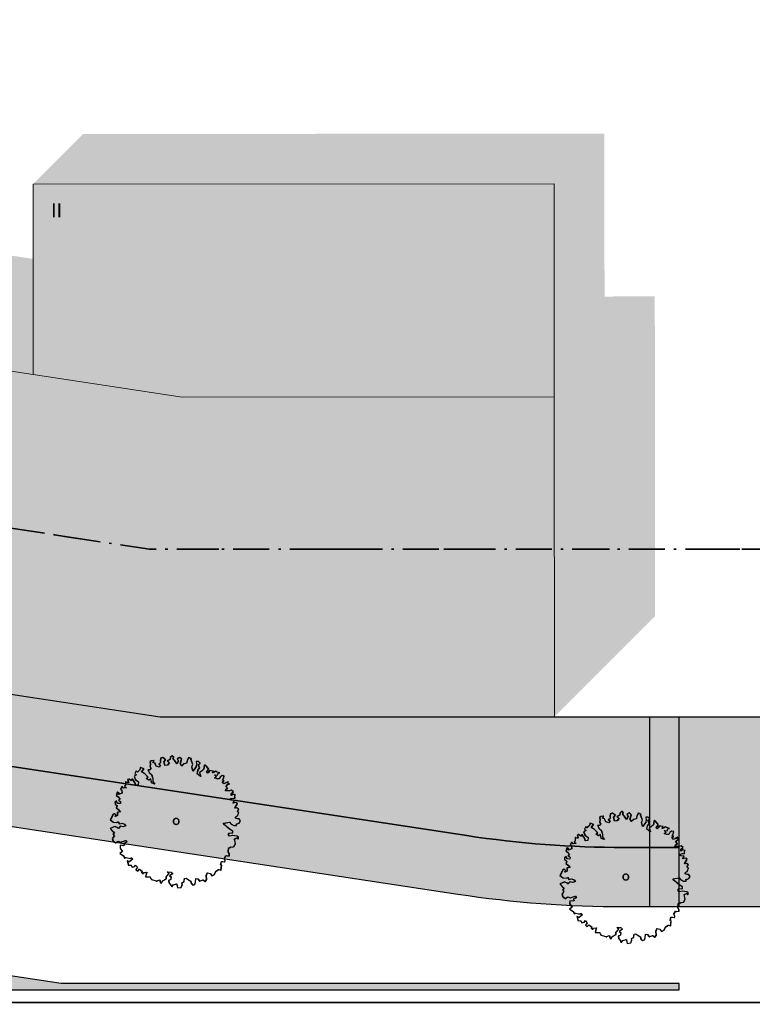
# Model space of a CAD drawing. Header units: metres. Extents: x -5203299 to 2078834, y 245743 to 5817682.
# Tile 231 of 256: x 366455 to 366486, y 5814224 to 5814266. Entities that reach past the tile are written whole.
import ezdxf

# ---------------------------------------------------------------- set-up
doc = ezdxf.new("R2010")
doc.units = ezdxf.units.M
doc.header["$LTSCALE"] = 0.5
doc.linetypes.add('grob-A0TUTQFOZ9', pattern=[11, 3, -8])
doc.linetypes.add('ISO-10 Strichpunktlinie', pattern=[4.699, 3.048, -0.762, 0.127, -0.762])
for name, color, linetype, lineweight in [('01.01_Text-Beschriftung Geschosse', 7, 'Continuous', 25), ('02.00_Gebäude-Dachlinien Neubau etc', 7, 'Continuous', 9), ('02.02_Nutzung. Gebäude-Gewerbe Neubau', 7, 'Continuous', 9), ('2D-Schatten', 7, 'Continuous', 5), ('30 -39 Baustelle- Fläche', 7, 'Continuous', 15), ('99.04_Erschließung_VP-S-Borde-Kantenstein', 7, 'Continuous', 25), ('CS_XREF_Straßenpl-Bäume', 7, 'Continuous', 25), ('Keine', 7, 'Continuous', 9)]:
    doc.layers.add(name, color=color, linetype=linetype, lineweight=lineweight)
for name, color, linetype, lineweight, true_color in [('30 -34 Innenwände- 4 Türen_Fenster', 7, 'Continuous', 15, 0x9955ff), ('99.04_Erschließung_VP-S-Farben-Fahrbahn-Betonsteinpflaster', 7, 'Continuous', 25, 0xbababa), ('99.04_Erschließung_VP-S-Farben-Gehweg-Betonsteinpflaster', 7, 'Continuous', 25, 0xffd6a8), ('99.04_Erschließung_VP-S-Farben-Grünflächen', 7, 'Continuous', 25, 0xc2e687), ('99.04_Erschließung_VP-S-Farben-Mulde', 7, 'Continuous', 25, 0xa8ffff), ('99.04_Gleisplanung VP 02_23-EB-1236R-A-FAHRKANTE', 150, 'Continuous', 35, 0x007fff), ('S-Baum', 7, 'Continuous', 25, 0x4c994c)]:
    doc.layers.add(name, color=color, linetype=linetype, lineweight=lineweight, true_color=true_color)
doc.styles.add('Arial', font='arial.ttf')

# ---------------------------------------------------------------- blocks, each defined once
blk = doc.blocks.new('Gruppe-11')
at = {"layer": 'S-Baum', "flags": 128}
blk.add_lwpolyline([(366483.072, 5814229.469), (366483.004, 5814229.472), (366482.926, 5814229.494), (366482.928, 5814229.542), (366483.018, 5814229.627), (366483.062, 5814229.741), (366483.014, 5814229.763), (366483.016, 5814229.811), (366483.055, 5814229.869), (366482.98, 5814229.931), (366482.901, 5814229.922), (366482.913, 5814229.961), (366482.985, 5814230.067), (366482.996, 5814230.134), (366482.909, 5814230.157), (366482.812, 5814230.132), (366482.872, 5814230.237), (366482.728, 5814230.251), (366482.719, 5814230.33), (366482.819, 5814230.347), (366482.895, 5814230.344), (366482.89, 5814230.452), (366482.911, 5814230.479), (366482.824, 5814230.502), (366482.743, 5814230.457), (366482.746, 5814230.533), (366482.828, 5814230.609), (366482.751, 5814230.671), (366482.671, 5814230.654), (366482.595, 5814230.657), (366482.495, 5814230.649), (366482.517, 5814230.719), (366482.598, 5814230.753), (366482.521, 5814230.826), (366482.592, 5814230.912), (366482.661, 5814230.938), (366482.605, 5814230.968), (366482.607, 5814231.036), (366482.518, 5814230.991), (366482.429, 5814230.945), (366482.361, 5814231.035), (366482.442, 5814231.072), (366482.375, 5814231.103), (366482.417, 5814231.189), (366482.44, 5814231.276), (366482.353, 5814231.299), (366482.272, 5814231.234), (366482.229, 5814231.156), (366482.142, 5814231.159), (366482.036, 5814231.202), (366482.116, 5814231.239), (366482.04, 5814231.321), (366482.158, 5814231.317), (366482.189, 5814231.392), (366482.249, 5814231.41), (366482.143, 5814231.445), (366482.073, 5814231.475), (366482.015, 5814231.418), (366481.955, 5814231.411), (366481.986, 5814231.487), (366481.89, 5814231.501), (366481.831, 5814231.503), (366481.789, 5814231.445), (366481.74, 5814231.399), (366481.682, 5814231.449), (366481.743, 5814231.506), (366481.785, 5814231.564), (366481.72, 5814231.663), (366481.636, 5814231.753), (366481.603, 5814231.715), (366481.578, 5814231.56), (366481.488, 5814231.484), (366481.398, 5814231.43), (366481.452, 5814231.262), (366481.3, 5814231.374), (366481.333, 5814231.52), (366481.405, 5814231.625), (366481.353, 5814231.754), (366481.431, 5814231.82), (366481.346, 5814231.89), (366481.258, 5814231.893), (366481.274, 5814231.777), (366481.25, 5814231.659), (366481.128, 5814231.488), (366481.075, 5814231.665), (366481.118, 5814231.762), (366481.046, 5814231.968), (366481.059, 5814232.016), (366480.941, 5814232.051), (366480.881, 5814231.946), (366480.857, 5814231.819), (366480.748, 5814231.783), (366480.646, 5814231.699), (366480.59, 5814231.8), (366480.647, 5814231.982), (366480.562, 5814232.064), (366480.461, 5814232.008), (366480.506, 5814231.91), (366480.454, 5814231.785), (366480.351, 5814231.933), (366480.286, 5814232.006), (366480.316, 5814232.072), (366480.25, 5814232.134), (366480.171, 5814232.058), (366480.157, 5814231.97), (366480.039, 5814231.915), (366480.124, 5814231.833), (366480.042, 5814231.739), (366479.945, 5814231.714), (366479.902, 5814231.868), (366479.899, 5814231.872), (366479.973, 5814231.965), (366479.849, 5814232.057), (366479.76, 5814232.023), (366479.745, 5814231.916), (366479.753, 5814231.828), (366479.681, 5814231.78), (366479.75, 5814231.729), (366479.696, 5814231.652), (366479.573, 5814231.687), (366479.518, 5814231.817), (366479.44, 5814231.848), (366479.482, 5814231.925), (366479.366, 5814231.918), (366479.313, 5814231.872), (366479.329, 5814231.772), (366479.307, 5814231.685), (366479.354, 5814231.587), (366479.302, 5814231.541), (366479.225, 5814231.532), (366479.278, 5814231.423), (366479.382, 5814231.323), (366479.428, 5814231.175), (366479.432, 5814231.047), (366479.508, 5814230.937), (366479.382, 5814230.989), (366479.348, 5814231.157), (366479.267, 5814231.101), (366479.153, 5814231.164), (366479.223, 5814231.23), (366479.092, 5814231.37), (366478.959, 5814231.454), (366479.06, 5814231.577), (366478.906, 5814231.631), (366478.883, 5814231.535), (366478.78, 5814231.44), (366478.726, 5814231.49), (366478.671, 5814231.384), (366478.74, 5814231.325), (366478.639, 5814231.269), (366478.694, 5814231.132), (366478.826, 5814231.028), (366478.813, 5814230.901), (366478.705, 5814230.885), (366478.678, 5814230.993), (366478.567, 5814231.156), (366478.505, 5814231.087), (366478.42, 5814231.149), (366478.371, 5814231.131), (366478.406, 5814231.003), (366478.347, 5814230.996), (366478.28, 5814231.027), (366478.277, 5814230.959), (366478.275, 5814230.88), (366478.234, 5814230.844), (366478.319, 5814230.774), (366478.191, 5814230.758), (366478.126, 5814230.828), (366478.074, 5814230.723), (366478.121, 5814230.681), (366478.128, 5814230.554), (366477.987, 5814230.499), (366478.001, 5814230.569), (366477.931, 5814230.589), (366477.889, 5814230.446), (366477.956, 5814230.404), (366478.04, 5814230.294), (366477.979, 5814230.248), (366478.065, 5814230.194), (366478.053, 5814230.118), (366477.935, 5814230.122), (366477.89, 5814230.231), (366477.829, 5814230.174), (366477.837, 5814230.086), (366477.923, 5814230.023), (366477.892, 5814229.937), (366477.977, 5814229.866), (366478.061, 5814229.755), (366478.033, 5814229.768), (366477.933, 5814229.74), (366477.929, 5814229.604), (366477.848, 5814229.567), (366477.87, 5814229.635), (366477.804, 5814229.685), (366477.763, 5814229.658), (366477.639, 5814229.419), (366477.763, 5814229.327), (366477.899, 5814229.311), (366477.959, 5814229.34), (366478.013, 5814229.259), (366478.133, 5814229.283), (366478.228, 5814229.243), (366478.285, 5814229.171), (366478.176, 5814229.126), (366478.061, 5814229.159), (366477.978, 5814229.065), (366477.92, 5814229.107), (366477.834, 5814229.149), (366477.627, 5814229.066), (366477.72, 5814228.966), (366477.805, 5814228.884), (366477.746, 5814228.818), (366477.8, 5814228.749), (366477.72, 5814228.635), (366477.745, 5814228.535), (366477.858, 5814228.452), (366477.968, 5814228.528), (366478.074, 5814228.476), (366478.195, 5814228.52), (366478.283, 5814228.546), (366478.329, 5814228.487), (366478.191, 5814228.424), (366478.249, 5814228.363), (366478.177, 5814228.334), (366478.053, 5814228.358), (366478.049, 5814228.222), (366478.14, 5814228.084), (366478.041, 5814228.008), (366478.127, 5814227.945), (366478.202, 5814227.906), (366478.238, 5814227.806), (366478.299, 5814227.832), (366478.425, 5814227.811), (366478.493, 5814227.797), (366478.522, 5814227.824), (366478.588, 5814227.766), (366478.437, 5814227.652), (366478.351, 5814227.694), (366478.396, 5814227.518), (366478.511, 5814227.514), (366478.556, 5814227.424), (366478.665, 5814227.449), (366478.698, 5814227.516), (366478.783, 5814227.425), (366478.712, 5814227.331), (366478.711, 5814227.32), (366478.786, 5814227.261), (366478.856, 5814227.335), (366478.972, 5814227.255), (366478.959, 5814227.196), (366479.017, 5814227.146), (366479.047, 5814227.201), (366479.175, 5814227.208), (366479.12, 5814227.023), (366479.216, 5814227.02), (366479.315, 5814227.017), (366479.333, 5814226.96), (366479.371, 5814226.899), (366479.418, 5814226.886), (366479.573, 5814226.852), (366479.592, 5814226.823), (366479.612, 5814226.843), (366479.722, 5814226.895), (366479.746, 5814226.787), (366479.784, 5814226.738), (366479.847, 5814226.843), (366479.998, 5814226.937), (366480.001, 5814227.033), (366480.113, 5814227.157), (366480.044, 5814227.227), (366480.203, 5814227.221), (366480.277, 5814227.151), (366480.137, 5814227.057), (366480.196, 5814227.018), (366480.192, 5814226.899), (366480.103, 5814226.863), (366480.116, 5814226.766), (366480.155, 5814226.725), (366480.229, 5814226.595), (366480.292, 5814226.681), (366480.437, 5814226.716), (366480.471, 5814226.548), (366480.628, 5814226.573), (366480.672, 5814226.699), (366480.654, 5814226.768), (366480.743, 5814226.804), (366480.768, 5814226.948), (366480.836, 5814226.965), (366480.894, 5814226.924), (366481.027, 5814226.831), (366481.055, 5814226.734), (366481.121, 5814226.673), (366481.201, 5814226.701), (366481.232, 5814226.788), (366481.246, 5814226.943), (366481.325, 5814226.929), (366481.409, 5814226.838), (366481.547, 5814226.884), (366481.644, 5814226.822), (366481.706, 5814226.907), (366481.692, 5814227.075), (366481.732, 5814227.181), (366481.85, 5814227.157), (366481.923, 5814227.056), (366482.024, 5814227.112), (366482.097, 5814227.256), (366482.207, 5814227.32), (366482.305, 5814227.297), (366482.332, 5814227.511), (366482.293, 5814227.521), (366482.326, 5814227.667), (366482.386, 5814227.665), (366482.462, 5814227.654), (366482.482, 5814227.682), (366482.483, 5814227.69), (366482.45, 5814227.799), (366482.521, 5814227.915), (366482.558, 5814227.903), (366482.657, 5814227.911), (366482.659, 5814227.97), (366482.614, 5814228.068), (366482.629, 5814228.243), (366482.66, 5814228.241), (366482.729, 5814228.287), (366482.777, 5814228.277), (366482.857, 5814228.303), (366482.918, 5814228.428), (366482.876, 5814228.616), (366482.985, 5814228.66), (366483.043, 5814228.61), (366483.046, 5814228.698), (366482.98, 5814228.74), (366482.802, 5814228.766), (366482.665, 5814228.739), (366482.619, 5814228.8), (366482.661, 5814228.858), (366482.797, 5814228.873), (366482.808, 5814228.949), (366482.686, 5814229.021), (366482.458, 5814229.207), (366482.401, 5814229.277), (366482.665, 5814229.325), (366482.742, 5814229.246), (366482.847, 5814229.183), (366482.964, 5814229.19), (366482.957, 5814229.247), (366482.957, 5814229.247), (366483.075, 5814229.291), (366483.126, 5814229.388)], close=True, dxfattribs=at)
at = {"layer": 'S-Baum'}
blk.add_rational_spline([(366480.384, 5814229.239), (366480.146, 5814229.302), (366480.209, 5814229.54), (366480.447, 5814229.476), (366480.685, 5814229.413), (366480.621, 5814229.175), (366480.384, 5814229.239)], [1, 0.333333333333, 0.333333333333, 1, 0.333333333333, 0.333333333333, 1], degree=3, knots=[0, 0, 0, 0, 0.5, 0.5, 0.5, 1, 1, 1, 1], dxfattribs=at)
blk = doc.blocks.new('Gruppe-17')
at = {"layer": 'S-Baum', "flags": 128}
blk.add_lwpolyline([(366464.089, 5814231.819), (366464.022, 5814231.821), (366463.943, 5814231.843), (366463.945, 5814231.891), (366464.035, 5814231.976), (366464.079, 5814232.091), (366464.031, 5814232.112), (366464.033, 5814232.16), (366464.072, 5814232.218), (366463.998, 5814232.28), (366463.918, 5814232.271), (366463.931, 5814232.311), (366464.002, 5814232.416), (366464.013, 5814232.483), (366463.926, 5814232.506), (366463.829, 5814232.481), (366463.889, 5814232.587), (366463.745, 5814232.6), (366463.737, 5814232.679), (366463.836, 5814232.696), (366463.912, 5814232.693), (366463.908, 5814232.801), (366463.928, 5814232.828), (366463.841, 5814232.851), (366463.761, 5814232.806), (366463.763, 5814232.882), (366463.845, 5814232.959), (366463.768, 5814233.021), (366463.688, 5814233.004), (366463.612, 5814233.006), (366463.512, 5814232.998), (366463.535, 5814233.068), (366463.615, 5814233.102), (366463.538, 5814233.176), (366463.609, 5814233.261), (366463.678, 5814233.287), (366463.622, 5814233.317), (366463.625, 5814233.385), (366463.535, 5814233.34), (366463.446, 5814233.295), (366463.378, 5814233.385), (366463.459, 5814233.422), (366463.392, 5814233.452), (366463.435, 5814233.538), (366463.457, 5814233.625), (366463.37, 5814233.648), (366463.289, 5814233.583), (366463.247, 5814233.505), (366463.159, 5814233.508), (366463.053, 5814233.551), (366463.133, 5814233.588), (366463.057, 5814233.67), (366463.176, 5814233.666), (366463.206, 5814233.741), (366463.267, 5814233.759), (366463.16, 5814233.794), (366463.09, 5814233.824), (366463.032, 5814233.767), (366462.972, 5814233.761), (366463.003, 5814233.836), (366462.907, 5814233.85), (366462.848, 5814233.852), (366462.806, 5814233.794), (366462.757, 5814233.748), (366462.699, 5814233.798), (366462.76, 5814233.855), (366462.802, 5814233.913), (366462.737, 5814234.012), (366462.653, 5814234.102), (366462.62, 5814234.064), (366462.595, 5814233.909), (366462.505, 5814233.833), (366462.415, 5814233.779), (366462.469, 5814233.611), (366462.317, 5814233.723), (366462.35, 5814233.869), (366462.422, 5814233.974), (366462.37, 5814234.104), (366462.448, 5814234.169), (366462.363, 5814234.24), (366462.275, 5814234.243), (366462.291, 5814234.126), (366462.267, 5814234.008), (366462.146, 5814233.837), (366462.092, 5814234.014), (366462.135, 5814234.111), (366462.063, 5814234.318), (366462.076, 5814234.365), (366461.958, 5814234.4), (366461.898, 5814234.295), (366461.874, 5814234.168), (366461.765, 5814234.133), (366461.663, 5814234.048), (366461.607, 5814234.149), (366461.664, 5814234.331), (366461.579, 5814234.413), (366461.478, 5814234.357), (366461.523, 5814234.26), (366461.471, 5814234.134), (366461.368, 5814234.282), (366461.303, 5814234.355), (366461.333, 5814234.422), (366461.267, 5814234.483), (366461.188, 5814234.407), (366461.174, 5814234.319), (366461.056, 5814234.264), (366461.141, 5814234.182), (366461.059, 5814234.089), (366460.962, 5814234.064), (366460.92, 5814234.217), (366460.916, 5814234.221), (366460.99, 5814234.314), (366460.866, 5814234.406), (366460.777, 5814234.373), (366460.762, 5814234.266), (366460.77, 5814234.178), (366460.698, 5814234.129), (366460.767, 5814234.079), (366460.713, 5814234.001), (366460.59, 5814234.037), (366460.535, 5814234.166), (366460.457, 5814234.197), (366460.499, 5814234.274), (366460.383, 5814234.267), (366460.33, 5814234.221), (366460.347, 5814234.121), (366460.324, 5814234.034), (366460.371, 5814233.936), (366460.319, 5814233.89), (366460.242, 5814233.881), (366460.295, 5814233.772), (366460.399, 5814233.672), (366460.445, 5814233.524), (366460.449, 5814233.396), (366460.525, 5814233.286), (366460.399, 5814233.339), (366460.365, 5814233.507), (366460.284, 5814233.45), (366460.17, 5814233.513), (366460.24, 5814233.579), (366460.109, 5814233.719), (366459.976, 5814233.803), (366460.077, 5814233.927), (366459.923, 5814233.98), (366459.9, 5814233.885), (366459.798, 5814233.789), (366459.743, 5814233.839), (366459.688, 5814233.733), (366459.757, 5814233.674), (366459.656, 5814233.618), (366459.711, 5814233.481), (366459.843, 5814233.377), (366459.83, 5814233.25), (366459.722, 5814233.234), (366459.695, 5814233.343), (366459.584, 5814233.505), (366459.522, 5814233.436), (366459.437, 5814233.499), (366459.388, 5814233.48), (366459.423, 5814233.352), (366459.364, 5814233.345), (366459.297, 5814233.376), (366459.294, 5814233.308), (366459.292, 5814233.229), (366459.251, 5814233.194), (366459.336, 5814233.123), (366459.208, 5814233.107), (366459.143, 5814233.178), (366459.091, 5814233.072), (366459.138, 5814233.031), (366459.145, 5814232.903), (366459.004, 5814232.848), (366459.018, 5814232.919), (366458.948, 5814232.938), (366458.906, 5814232.795), (366458.973, 5814232.753), (366459.057, 5814232.643), (366458.996, 5814232.597), (366459.082, 5814232.543), (366459.071, 5814232.467), (366458.952, 5814232.471), (366458.907, 5814232.58), (366458.846, 5814232.523), (366458.854, 5814232.435), (366458.94, 5814232.372), (366458.909, 5814232.286), (366458.994, 5814232.215), (366459.078, 5814232.105), (366459.05, 5814232.117), (366458.95, 5814232.089), (366458.946, 5814231.954), (366458.865, 5814231.917), (366458.887, 5814231.984), (366458.821, 5814232.034), (366458.781, 5814232.007), (366458.656, 5814231.768), (366458.781, 5814231.676), (366458.916, 5814231.66), (366458.976, 5814231.689), (366459.03, 5814231.608), (366459.15, 5814231.633), (366459.245, 5814231.593), (366459.302, 5814231.52), (366459.193, 5814231.476), (366459.078, 5814231.508), (366458.995, 5814231.414), (366458.937, 5814231.456), (366458.851, 5814231.498), (366458.644, 5814231.415), (366458.737, 5814231.316), (366458.822, 5814231.233), (366458.763, 5814231.168), (366458.818, 5814231.098), (366458.737, 5814230.985), (366458.762, 5814230.885), (366458.875, 5814230.802), (366458.986, 5814230.877), (366459.091, 5814230.825), (366459.212, 5814230.869), (366459.3, 5814230.895), (366459.346, 5814230.837), (366459.208, 5814230.773), (366459.266, 5814230.712), (366459.194, 5814230.683), (366459.07, 5814230.707), (366459.066, 5814230.572), (366459.157, 5814230.433), (366459.059, 5814230.357), (366459.144, 5814230.295), (366459.219, 5814230.255), (366459.255, 5814230.155), (366459.316, 5814230.181), (366459.442, 5814230.16), (366459.51, 5814230.146), (366459.539, 5814230.174), (366459.605, 5814230.115), (366459.454, 5814230.001), (366459.368, 5814230.044), (366459.413, 5814229.867), (366459.529, 5814229.863), (366459.574, 5814229.774), (366459.682, 5814229.798), (366459.715, 5814229.865), (366459.8, 5814229.774), (366459.729, 5814229.681), (366459.729, 5814229.669), (366459.803, 5814229.61), (366459.873, 5814229.684), (366459.99, 5814229.604), (366459.976, 5814229.545), (366460.034, 5814229.495), (366460.064, 5814229.55), (366460.192, 5814229.557), (366460.137, 5814229.373), (366460.234, 5814229.369), (366460.333, 5814229.366), (366460.35, 5814229.309), (366460.388, 5814229.248), (366460.436, 5814229.235), (366460.59, 5814229.202), (366460.609, 5814229.173), (366460.629, 5814229.192), (366460.739, 5814229.245), (366460.763, 5814229.136), (366460.801, 5814229.087), (366460.864, 5814229.192), (366461.015, 5814229.286), (366461.018, 5814229.382), (366461.13, 5814229.506), (366461.061, 5814229.576), (366461.22, 5814229.571), (366461.294, 5814229.5), (366461.155, 5814229.406), (366461.213, 5814229.367), (366461.209, 5814229.249), (366461.12, 5814229.212), (366461.133, 5814229.115), (366461.172, 5814229.074), (366461.247, 5814228.945), (366461.309, 5814229.03), (366461.454, 5814229.065), (366461.488, 5814228.897), (366461.645, 5814228.923), (366461.689, 5814229.048), (366461.671, 5814229.117), (366461.76, 5814229.153), (366461.785, 5814229.297), (366461.853, 5814229.314), (366461.911, 5814229.273), (366462.044, 5814229.181), (366462.072, 5814229.083), (366462.138, 5814229.022), (366462.218, 5814229.05), (366462.249, 5814229.137), (366462.263, 5814229.292), (366462.342, 5814229.278), (366462.427, 5814229.187), (366462.564, 5814229.234), (366462.661, 5814229.171), (366462.723, 5814229.257), (366462.709, 5814229.424), (366462.749, 5814229.53), (366462.868, 5814229.506), (366462.941, 5814229.405), (366463.041, 5814229.461), (366463.114, 5814229.605), (366463.224, 5814229.67), (366463.322, 5814229.646), (366463.349, 5814229.861), (366463.31, 5814229.87), (366463.343, 5814230.016), (366463.403, 5814230.014), (366463.479, 5814230.003), (366463.5, 5814230.031), (366463.5, 5814230.039), (366463.467, 5814230.148), (366463.539, 5814230.264), (366463.575, 5814230.252), (366463.674, 5814230.26), (366463.676, 5814230.319), (366463.631, 5814230.417), (366463.646, 5814230.592), (366463.677, 5814230.591), (366463.746, 5814230.636), (366463.794, 5814230.626), (366463.874, 5814230.652), (366463.935, 5814230.777), (366463.893, 5814230.965), (366464.003, 5814231.01), (366464.06, 5814230.96), (366464.063, 5814231.047), (366463.997, 5814231.089), (366463.819, 5814231.115), (366463.683, 5814231.088), (366463.637, 5814231.149), (366463.678, 5814231.207), (366463.814, 5814231.223), (366463.826, 5814231.299), (366463.703, 5814231.371), (366463.475, 5814231.557), (366463.418, 5814231.626), (366463.683, 5814231.674), (366463.759, 5814231.595), (366463.865, 5814231.532), (366463.981, 5814231.539), (366463.974, 5814231.596), (366463.974, 5814231.596), (366464.092, 5814231.64), (366464.143, 5814231.738)], close=True, dxfattribs=at)
at = {"layer": 'S-Baum'}
blk.add_rational_spline([(366461.401, 5814231.588), (366461.163, 5814231.651), (366461.227, 5814231.889), (366461.464, 5814231.826), (366461.702, 5814231.762), (366461.639, 5814231.524), (366461.401, 5814231.588)], [1, 0.333333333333, 0.333333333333, 1, 0.333333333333, 0.333333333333, 1], degree=3, knots=[0, 0, 0, 0, 0.5, 0.5, 0.5, 1, 1, 1, 1], dxfattribs=at)
blk = doc.blocks.new('_25-01-10_187 KRA_CS_LP4_Außenanlagenplan (3D)')
at = {"layer": 'CS_XREF_Straßenpl-Bäume'}
for name in ['Gruppe-17', 'Gruppe-11']:
    blk.add_blockref(name, (0, 0), dxfattribs=at)
blk = doc.blocks.new('Gruppe-456')
at = {"layer": 'S-Baum', "flags": 128}
blk.add_lwpolyline([(-109.739, 23.762), (-109.807, 23.764), (-109.885, 23.787), (-109.884, 23.835), (-109.793, 23.919), (-109.75, 24.034), (-109.797, 24.055), (-109.795, 24.103), (-109.757, 24.162), (-109.831, 24.223), (-109.91, 24.215), (-109.898, 24.254), (-109.826, 24.359), (-109.816, 24.427), (-109.903, 24.449), (-110, 24.424), (-109.939, 24.53), (-110.083, 24.543), (-110.092, 24.623), (-109.992, 24.639), (-109.916, 24.637), (-109.921, 24.744), (-109.9, 24.772), (-109.987, 24.795), (-110.068, 24.749), (-110.065, 24.826), (-109.983, 24.902), (-110.061, 24.964), (-110.14, 24.947), (-110.217, 24.949), (-110.316, 24.942), (-110.294, 25.012), (-110.213, 25.046), (-110.29, 25.119), (-110.219, 25.204), (-110.151, 25.23), (-110.206, 25.26), (-110.204, 25.328), (-110.293, 25.283), (-110.382, 25.238), (-110.45, 25.328), (-110.37, 25.365), (-110.436, 25.395), (-110.394, 25.482), (-110.371, 25.569), (-110.458, 25.591), (-110.54, 25.526), (-110.582, 25.448), (-110.669, 25.451), (-110.776, 25.495), (-110.695, 25.532), (-110.772, 25.613), (-110.653, 25.609), (-110.622, 25.685), (-110.562, 25.702), (-110.668, 25.737), (-110.738, 25.768), (-110.797, 25.71), (-110.856, 25.704), (-110.825, 25.779), (-110.921, 25.794), (-110.98, 25.796), (-111.022, 25.738), (-111.072, 25.691), (-111.129, 25.741), (-111.068, 25.799), (-111.027, 25.857), (-111.091, 25.955), (-111.176, 26.046), (-111.208, 26.007), (-111.233, 25.853), (-111.324, 25.776), (-111.413, 25.723), (-111.359, 25.554), (-111.511, 25.667), (-111.478, 25.813), (-111.407, 25.918), (-111.459, 26.047), (-111.38, 26.112), (-111.465, 26.183), (-111.553, 26.186), (-111.537, 26.069), (-111.561, 25.951), (-111.683, 25.78), (-111.736, 25.957), (-111.693, 26.055), (-111.766, 26.261), (-111.753, 26.309), (-111.87, 26.344), (-111.931, 26.238), (-111.955, 26.112), (-112.063, 26.076), (-112.165, 25.992), (-112.221, 26.093), (-112.164, 26.275), (-112.249, 26.357), (-112.35, 26.301), (-112.305, 26.203), (-112.358, 26.077), (-112.46, 26.225), (-112.526, 26.298), (-112.495, 26.365), (-112.561, 26.427), (-112.64, 26.35), (-112.654, 26.263), (-112.772, 26.207), (-112.687, 26.125), (-112.77, 26.032), (-112.867, 26.007), (-112.909, 26.161), (-112.912, 26.164), (-112.838, 26.258), (-112.963, 26.35), (-113.052, 26.316), (-113.067, 26.209), (-113.058, 26.121), (-113.131, 26.072), (-113.062, 26.022), (-113.115, 25.945), (-113.238, 25.98), (-113.294, 26.109), (-113.372, 26.14), (-113.329, 26.218), (-113.446, 26.21), (-113.498, 26.164), (-113.482, 26.065), (-113.505, 25.978), (-113.457, 25.88), (-113.509, 25.834), (-113.586, 25.825), (-113.533, 25.716), (-113.429, 25.616), (-113.383, 25.467), (-113.379, 25.34), (-113.304, 25.23), (-113.429, 25.282), (-113.463, 25.45), (-113.544, 25.393), (-113.658, 25.457), (-113.588, 25.522), (-113.719, 25.662), (-113.852, 25.746), (-113.752, 25.87), (-113.906, 25.923), (-113.929, 25.828), (-114.031, 25.732), (-114.086, 25.782), (-114.14, 25.677), (-114.072, 25.618), (-114.172, 25.562), (-114.118, 25.424), (-113.985, 25.321), (-113.998, 25.194), (-114.106, 25.178), (-114.134, 25.286), (-114.244, 25.448), (-114.306, 25.38), (-114.392, 25.442), (-114.44, 25.424), (-114.405, 25.295), (-114.465, 25.289), (-114.532, 25.319), (-114.534, 25.252), (-114.537, 25.172), (-114.577, 25.137), (-114.492, 25.066), (-114.62, 25.051), (-114.686, 25.121), (-114.737, 25.015), (-114.691, 24.974), (-114.684, 24.846), (-114.824, 24.792), (-114.81, 24.862), (-114.88, 24.881), (-114.922, 24.738), (-114.856, 24.697), (-114.772, 24.586), (-114.833, 24.54), (-114.747, 24.486), (-114.758, 24.41), (-114.877, 24.414), (-114.921, 24.523), (-114.982, 24.466), (-114.974, 24.378), (-114.888, 24.316), (-114.92, 24.229), (-114.834, 24.158), (-114.75, 24.048), (-114.778, 24.06), (-114.878, 24.033), (-114.883, 23.897), (-114.963, 23.86), (-114.941, 23.927), (-115.007, 23.977), (-115.048, 23.951), (-115.172, 23.711), (-115.048, 23.62), (-114.913, 23.604), (-114.852, 23.633), (-114.798, 23.552), (-114.679, 23.576), (-114.584, 23.536), (-114.527, 23.463), (-114.636, 23.419), (-114.751, 23.451), (-114.833, 23.358), (-114.891, 23.399), (-114.977, 23.442), (-115.184, 23.358), (-115.091, 23.259), (-115.006, 23.177), (-115.065, 23.111), (-115.011, 23.041), (-115.091, 22.928), (-115.066, 22.828), (-114.953, 22.745), (-114.843, 22.82), (-114.737, 22.769), (-114.617, 22.813), (-114.528, 22.838), (-114.482, 22.78), (-114.62, 22.717), (-114.563, 22.655), (-114.634, 22.627), (-114.758, 22.651), (-114.763, 22.515), (-114.671, 22.376), (-114.77, 22.3), (-114.684, 22.238), (-114.609, 22.199), (-114.573, 22.098), (-114.513, 22.125), (-114.386, 22.103), (-114.319, 22.09), (-114.289, 22.117), (-114.223, 22.058), (-114.374, 21.945), (-114.461, 21.987), (-114.416, 21.81), (-114.3, 21.806), (-114.255, 21.717), (-114.146, 21.742), (-114.113, 21.808), (-114.028, 21.718), (-114.099, 21.624), (-114.1, 21.613), (-114.025, 21.554), (-113.955, 21.628), (-113.839, 21.547), (-113.852, 21.488), (-113.794, 21.438), (-113.764, 21.494), (-113.637, 21.501), (-113.691, 21.316), (-113.595, 21.313), (-113.496, 21.309), (-113.478, 21.252), (-113.44, 21.191), (-113.393, 21.178), (-113.238, 21.145), (-113.219, 21.116), (-113.199, 21.135), (-113.09, 21.188), (-113.065, 21.08), (-113.027, 21.03), (-112.964, 21.136), (-112.814, 21.23), (-112.81, 21.326), (-112.699, 21.449), (-112.767, 21.519), (-112.609, 21.514), (-112.535, 21.444), (-112.674, 21.349), (-112.616, 21.311), (-112.62, 21.192), (-112.709, 21.155), (-112.695, 21.059), (-112.657, 21.018), (-112.582, 20.888), (-112.52, 20.973), (-112.374, 21.008), (-112.34, 20.84), (-112.184, 20.866), (-112.14, 20.992), (-112.157, 21.06), (-112.068, 21.097), (-112.043, 21.24), (-111.975, 21.258), (-111.917, 21.216), (-111.784, 21.124), (-111.756, 21.027), (-111.691, 20.965), (-111.61, 20.994), (-111.579, 21.08), (-111.565, 21.235), (-111.487, 21.221), (-111.402, 21.131), (-111.264, 21.177), (-111.168, 21.114), (-111.105, 21.2), (-111.119, 21.367), (-111.079, 21.473), (-110.961, 21.45), (-110.888, 21.348), (-110.787, 21.404), (-110.714, 21.549), (-110.604, 21.613), (-110.506, 21.59), (-110.479, 21.804), (-110.518, 21.814), (-110.485, 21.96), (-110.426, 21.958), (-110.35, 21.947), (-110.329, 21.974), (-110.329, 21.983), (-110.362, 22.091), (-110.29, 22.208), (-110.253, 22.195), (-110.154, 22.203), (-110.152, 22.262), (-110.197, 22.36), (-110.183, 22.535), (-110.151, 22.534), (-110.082, 22.58), (-110.034, 22.57), (-109.954, 22.595), (-109.893, 22.72), (-109.935, 22.909), (-109.826, 22.953), (-109.768, 22.903), (-109.765, 22.991), (-109.832, 23.032), (-110.009, 23.058), (-110.146, 23.032), (-110.192, 23.093), (-110.15, 23.151), (-110.014, 23.166), (-110.003, 23.242), (-110.125, 23.314), (-110.354, 23.5), (-110.411, 23.57), (-110.146, 23.617), (-110.069, 23.538), (-109.964, 23.475), (-109.848, 23.483), (-109.854, 23.54), (-109.854, 23.54), (-109.737, 23.584), (-109.685, 23.681)], close=True, dxfattribs=at)
at = {"layer": 'S-Baum'}
blk.add_rational_spline([(-112.428, 23.531), (-112.666, 23.595), (-112.602, 23.833), (-112.364, 23.769), (-112.126, 23.705), (-112.19, 23.467), (-112.428, 23.531)], [1, 0.333333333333, 0.333333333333, 1, 0.333333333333, 0.333333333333, 1], degree=3, knots=[0, 0, 0, 0, 0.5, 0.5, 0.5, 1, 1, 1, 1], dxfattribs=at)
blk = doc.blocks.new('Gruppe-462')
at = {"layer": 'S-Baum', "flags": 128}
blk.add_lwpolyline([(-128.722, 26.111), (-128.79, 26.113), (-128.868, 26.136), (-128.867, 26.184), (-128.776, 26.269), (-128.732, 26.383), (-128.78, 26.405), (-128.778, 26.453), (-128.739, 26.511), (-128.814, 26.573), (-128.893, 26.564), (-128.881, 26.603), (-128.809, 26.708), (-128.798, 26.776), (-128.885, 26.799), (-128.982, 26.774), (-128.922, 26.879), (-129.066, 26.892), (-129.075, 26.972), (-128.975, 26.988), (-128.899, 26.986), (-128.904, 27.093), (-128.883, 27.121), (-128.97, 27.144), (-129.051, 27.098), (-129.048, 27.175), (-128.966, 27.251), (-129.043, 27.313), (-129.123, 27.296), (-129.2, 27.299), (-129.299, 27.291), (-129.277, 27.361), (-129.196, 27.395), (-129.273, 27.468), (-129.202, 27.553), (-129.133, 27.579), (-129.189, 27.609), (-129.187, 27.677), (-129.276, 27.632), (-129.365, 27.587), (-129.433, 27.677), (-129.352, 27.714), (-129.419, 27.745), (-129.377, 27.831), (-129.354, 27.918), (-129.441, 27.941), (-129.522, 27.875), (-129.565, 27.798), (-129.652, 27.801), (-129.758, 27.844), (-129.678, 27.881), (-129.754, 27.962), (-129.636, 27.958), (-129.605, 28.034), (-129.545, 28.052), (-129.651, 28.086), (-129.721, 28.117), (-129.779, 28.06), (-129.839, 28.053), (-129.808, 28.128), (-129.904, 28.143), (-129.963, 28.145), (-130.005, 28.087), (-130.055, 28.041), (-130.112, 28.091), (-130.051, 28.148), (-130.009, 28.206), (-130.074, 28.304), (-130.159, 28.395), (-130.191, 28.356), (-130.216, 28.202), (-130.306, 28.125), (-130.396, 28.072), (-130.342, 27.903), (-130.494, 28.016), (-130.461, 28.162), (-130.389, 28.267), (-130.442, 28.396), (-130.363, 28.461), (-130.448, 28.532), (-130.536, 28.535), (-130.52, 28.418), (-130.544, 28.3), (-130.666, 28.129), (-130.719, 28.306), (-130.676, 28.404), (-130.749, 28.61), (-130.736, 28.658), (-130.853, 28.693), (-130.913, 28.587), (-130.938, 28.461), (-131.046, 28.425), (-131.148, 28.341), (-131.204, 28.442), (-131.147, 28.624), (-131.232, 28.706), (-131.333, 28.65), (-131.288, 28.552), (-131.341, 28.426), (-131.443, 28.574), (-131.509, 28.647), (-131.478, 28.714), (-131.544, 28.776), (-131.623, 28.699), (-131.637, 28.612), (-131.755, 28.557), (-131.67, 28.474), (-131.753, 28.381), (-131.85, 28.356), (-131.892, 28.51), (-131.895, 28.513), (-131.821, 28.607), (-131.946, 28.699), (-132.034, 28.665), (-132.049, 28.558), (-132.041, 28.47), (-132.113, 28.422), (-132.044, 28.371), (-132.098, 28.294), (-132.221, 28.329), (-132.276, 28.458), (-132.355, 28.489), (-132.312, 28.567), (-132.429, 28.56), (-132.481, 28.513), (-132.465, 28.414), (-132.487, 28.327), (-132.44, 28.229), (-132.492, 28.183), (-132.569, 28.174), (-132.516, 28.065), (-132.412, 27.965), (-132.366, 27.816), (-132.362, 27.689), (-132.286, 27.579), (-132.412, 27.631), (-132.446, 27.799), (-132.527, 27.742), (-132.641, 27.806), (-132.571, 27.871), (-132.702, 28.012), (-132.835, 28.095), (-132.734, 28.219), (-132.888, 28.272), (-132.911, 28.177), (-133.014, 28.081), (-133.069, 28.131), (-133.123, 28.026), (-133.054, 27.967), (-133.155, 27.911), (-133.101, 27.773), (-132.968, 27.67), (-132.981, 27.543), (-133.089, 27.527), (-133.117, 27.635), (-133.227, 27.797), (-133.289, 27.729), (-133.375, 27.791), (-133.423, 27.773), (-133.388, 27.644), (-133.448, 27.638), (-133.515, 27.668), (-133.517, 27.601), (-133.52, 27.522), (-133.56, 27.486), (-133.475, 27.415), (-133.603, 27.4), (-133.668, 27.47), (-133.72, 27.364), (-133.673, 27.323), (-133.666, 27.195), (-133.807, 27.141), (-133.793, 27.211), (-133.863, 27.23), (-133.905, 27.088), (-133.838, 27.046), (-133.754, 26.935), (-133.815, 26.889), (-133.73, 26.835), (-133.741, 26.759), (-133.859, 26.764), (-133.904, 26.873), (-133.965, 26.815), (-133.957, 26.727), (-133.871, 26.665), (-133.902, 26.578), (-133.817, 26.507), (-133.733, 26.397), (-133.761, 26.41), (-133.861, 26.382), (-133.866, 26.246), (-133.946, 26.209), (-133.924, 26.276), (-133.99, 26.327), (-134.031, 26.3), (-134.155, 26.061), (-134.031, 25.969), (-133.895, 25.953), (-133.835, 25.982), (-133.781, 25.901), (-133.661, 25.925), (-133.567, 25.885), (-133.51, 25.812), (-133.619, 25.768), (-133.734, 25.8), (-133.816, 25.707), (-133.874, 25.748), (-133.96, 25.791), (-134.167, 25.707), (-134.074, 25.608), (-133.989, 25.526), (-134.048, 25.46), (-133.994, 25.39), (-134.074, 25.277), (-134.049, 25.177), (-133.936, 25.094), (-133.826, 25.17), (-133.72, 25.118), (-133.6, 25.162), (-133.511, 25.187), (-133.465, 25.129), (-133.603, 25.066), (-133.545, 25.004), (-133.617, 24.976), (-133.741, 25), (-133.745, 24.864), (-133.654, 24.725), (-133.753, 24.649), (-133.667, 24.587), (-133.592, 24.548), (-133.556, 24.447), (-133.496, 24.474), (-133.369, 24.452), (-133.301, 24.439), (-133.272, 24.466), (-133.206, 24.407), (-133.357, 24.294), (-133.444, 24.336), (-133.399, 24.159), (-133.283, 24.155), (-133.238, 24.066), (-133.129, 24.091), (-133.096, 24.157), (-133.011, 24.067), (-133.082, 23.973), (-133.083, 23.962), (-133.008, 23.903), (-132.938, 23.977), (-132.822, 23.896), (-132.835, 23.837), (-132.777, 23.787), (-132.747, 23.843), (-132.619, 23.85), (-132.674, 23.665), (-132.578, 23.662), (-132.479, 23.658), (-132.461, 23.601), (-132.423, 23.541), (-132.376, 23.528), (-132.221, 23.494), (-132.202, 23.465), (-132.182, 23.484), (-132.072, 23.537), (-132.048, 23.429), (-132.01, 23.379), (-131.947, 23.485), (-131.797, 23.579), (-131.793, 23.675), (-131.682, 23.798), (-131.75, 23.868), (-131.592, 23.863), (-131.518, 23.793), (-131.657, 23.698), (-131.599, 23.66), (-131.603, 23.541), (-131.692, 23.504), (-131.678, 23.408), (-131.64, 23.367), (-131.565, 23.237), (-131.502, 23.323), (-131.357, 23.357), (-131.323, 23.189), (-131.166, 23.215), (-131.123, 23.341), (-131.14, 23.409), (-131.051, 23.446), (-131.026, 23.589), (-130.958, 23.607), (-130.9, 23.565), (-130.767, 23.473), (-130.739, 23.376), (-130.673, 23.314), (-130.593, 23.343), (-130.562, 23.429), (-130.548, 23.584), (-130.469, 23.57), (-130.385, 23.48), (-130.247, 23.526), (-130.15, 23.463), (-130.088, 23.549), (-130.102, 23.716), (-130.062, 23.823), (-129.944, 23.799), (-129.871, 23.697), (-129.77, 23.753), (-129.697, 23.898), (-129.587, 23.962), (-129.489, 23.939), (-129.462, 24.153), (-129.501, 24.163), (-129.468, 24.309), (-129.409, 24.307), (-129.333, 24.296), (-129.312, 24.323), (-129.311, 24.332), (-129.345, 24.44), (-129.273, 24.557), (-129.236, 24.544), (-129.137, 24.552), (-129.135, 24.612), (-129.18, 24.709), (-129.165, 24.884), (-129.134, 24.883), (-129.065, 24.929), (-129.017, 24.919), (-128.937, 24.944), (-128.876, 25.07), (-128.918, 25.258), (-128.809, 25.302), (-128.751, 25.252), (-128.748, 25.34), (-128.815, 25.382), (-128.992, 25.407), (-129.129, 25.381), (-129.175, 25.442), (-129.133, 25.5), (-128.997, 25.515), (-128.986, 25.591), (-129.108, 25.663), (-129.336, 25.849), (-129.394, 25.919), (-129.129, 25.967), (-129.052, 25.888), (-128.947, 25.825), (-128.83, 25.832), (-128.837, 25.889), (-128.837, 25.889), (-128.719, 25.933), (-128.668, 26.03)], close=True, dxfattribs=at)
at = {"layer": 'S-Baum'}
blk.add_rational_spline([(-131.411, 25.88), (-131.648, 25.944), (-131.585, 26.182), (-131.347, 26.118), (-131.109, 26.054), (-131.173, 25.816), (-131.411, 25.88)], [1, 0.333333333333, 0.333333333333, 1, 0.333333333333, 0.333333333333, 1], degree=3, knots=[0, 0, 0, 0, 0.5, 0.5, 0.5, 1, 1, 1, 1], dxfattribs=at)
blk = doc.blocks.new('_23-07-06_Massenplan_TB_Weiterführende Schule (3D)')
at = {"layer": '02.02_Nutzung. Gebäude-Gewerbe Neubau', "linetype": 'Continuous', "lineweight": 0}
for points in [[(-137.412, 44.869), (-131.126, 43.915), (-115.411, 43.928), (-115.418, 52.928), (-137.418, 52.91)], [(-115.411, 43.928), (-131.126, 43.915), (-137.412, 44.869), (-185.418, 52.158), (-185.406, 38.499), (-132.138, 30.414), (-115.399, 30.428)]]:
    blk.add_hatch(color=9, dxfattribs=at).paths.add_polyline_path(points)
at = {"layer": '2D-Schatten', "linetype": 'Continuous', "lineweight": 0, "transparency": 33554457}
blk.add_hatch(color=7, dxfattribs=at).paths.add_polyline_path([(-193.941, 78.86), (-191.818, 78.862), (-191.818, 55.771), (-185.42, 54.713), (-185.432, 68.869), (-183.309, 68.871), (-183.299, 56.723), (-137.416, 49.757), (-137.414, 47.184), (-130.15, 45.95), (-115.412, 45.95), (-115.418, 52.928), (-137.418, 52.91), (-135.297, 55.031), (-113.297, 55.05), (-113.291, 48.169), (-111.168, 48.171), (-111.157, 34.671), (-115.399, 30.428), (-115.411, 43.928), (-131.126, 43.915), (-185.418, 52.158), (-185.418, 52.158), (-193.915, 53.448)])
at = {"layer": '99.04_Erschließung_VP-S-Farben-Fahrbahn-Betonsteinpflaster', "linetype": 'Continuous', "lineweight": 0, "true_color": 0xbababa}
blk.add_hatch(color=9, dxfattribs=at).paths.add_polyline_path([(-111.387, 22.4), (-99.387, 22.4), (-99.387, 30.4), (-111.387, 30.4)])
at = {"layer": '99.04_Erschließung_VP-S-Farben-Gehweg-Betonsteinpflaster', "linetype": 'Continuous', "lineweight": 0, "true_color": 0xffd6a8}
h = blk.add_hatch(color=41, dxfattribs=at)
edge = h.paths.add_edge_path()
edge.add_line((-110.137, 30.4), (-132.045, 30.4))
edge.add_line((-132.045, 30.4), (-219.411, 43.661))
edge.add_line((-219.411, 43.661), (-219.408, 40.626))
edge.add_line((-219.408, 40.626), (-119.102, 25.401))
edge.add_arc((-112.461, 69.15), 44.25, 261.3692, 270)
edge.add_line((-112.461, 24.9), (-110.137, 24.9))
edge.add_line((-110.137, 24.9), (-110.137, 30.4))
at = {"layer": '99.04_Erschließung_VP-S-Farben-Grünflächen', "linetype": 'Continuous', "lineweight": 0, "true_color": 0xc2e687}
blk.add_hatch(color=71, dxfattribs=at).paths.add_polyline_path([(-204.387, 29.462), (-204.387, 18.888), (-110.137, 18.888), (-110.137, 19.15), (-136.225, 19.15)])
at = {"layer": '99.04_Erschließung_VP-S-Farben-Mulde', "linetype": 'Continuous', "lineweight": 0, "true_color": 0xa8ffff}
h = blk.add_hatch(color=131, dxfattribs=at)
edge = h.paths.add_edge_path()
edge.add_line((-219.408, 40.626), (-219.406, 38.097))
edge.add_line((-219.406, 38.097), (-119.477, 22.929))
edge.add_arc((-112.461, 69.15), 46.75, 261.3692, 270)
edge.add_line((-112.461, 22.4), (-110.137, 22.4))
edge.add_line((-110.137, 22.4), (-110.137, 24.9))
edge.add_line((-110.137, 24.9), (-112.461, 24.9))
edge.add_line((-112.461, 24.9), (-112.461, 24.9))
edge.add_arc((-112.428, 69.59), 44.69, 261.4117, 269.9574, ccw=False)
edge.add_line((-119.102, 25.401), (-119.102, 25.401))
edge.add_line((-119.102, 25.401), (-219.408, 40.626))
h = blk.add_hatch(color=131, dxfattribs=at)
edge = h.paths.add_edge_path()
edge.add_line((-219.408, 40.626), (-219.406, 38.097))
edge.add_line((-219.406, 38.097), (-119.477, 22.929))
edge.add_arc((-112.461, 69.15), 46.75, 261.3692, 270)
edge.add_line((-112.461, 22.4), (-110.137, 22.4))
edge.add_line((-110.137, 22.4), (-110.137, 24.9))
edge.add_line((-110.137, 24.9), (-112.461, 24.9))
edge.add_arc((-112.428, 69.59), 44.69, 261.4117, 269.9574, ccw=False)
edge.add_line((-119.102, 25.401), (-219.408, 40.626))
at = {"layer": '02.00_Gebäude-Dachlinien Neubau etc', "flags": 128}
blk.add_lwpolyline([(-137.412, 44.869), (-131.126, 43.915), (-115.411, 43.928)], dxfattribs=at)
at = {"layer": '02.02_Nutzung. Gebäude-Gewerbe Neubau', "flags": 128}
for points in [[(-137.412, 44.869), (-131.126, 43.915), (-115.411, 43.928), (-115.418, 52.928), (-137.418, 52.91)], [(-115.411, 43.928), (-131.126, 43.915), (-137.412, 44.869), (-185.418, 52.158), (-185.406, 38.499), (-132.138, 30.414), (-115.399, 30.428)]]:
    blk.add_lwpolyline(points, close=True, dxfattribs=at)
at = {"layer": '99.04_Erschließung_VP-S-Borde-Kantenstein', "lineweight": 9}
for p, q in [((-132.045, 30.4), (-219.411, 43.661)), ((-119.102, 25.401), (-219.408, 40.626)), ((-25.4, 30.4), (-132.045, 30.4)), ((-112.461, 24.9), (-110.137, 24.9)), ((-110.137, 22.4), (-110.137, 24.9))]:
    blk.add_line(p, q, dxfattribs=at)
blk.add_arc((-112.461, 69.15), 44.25, 261.3692, 270, dxfattribs=at)
at = {"layer": '99.04_Erschließung_VP-S-Farben-Fahrbahn-Betonsteinpflaster', "flags": 128}
blk.add_lwpolyline([(-111.387, 22.4), (-99.387, 22.4), (-99.387, 30.4), (-111.387, 30.4)], close=True, dxfattribs=at)
at = {"layer": '99.04_Erschließung_VP-S-Farben-Gehweg-Betonsteinpflaster', "flags": 128}
blk.add_lwpolyline([(-110.137, 30.4), (-132.045, 30.4), (-219.411, 43.661), (-219.408, 40.626), (-119.102, 25.401, 0.037677), (-112.461, 24.9), (-110.137, 24.9)], format="xyb", close=True, dxfattribs=at)
at = {"layer": '99.04_Erschließung_VP-S-Farben-Grünflächen', "flags": 128}
blk.add_lwpolyline([(-204.387, 29.462), (-204.387, 18.888), (-110.137, 18.888), (-110.137, 19.15), (-136.225, 19.15)], close=True, dxfattribs=at)
at = {"layer": '99.04_Erschließung_VP-S-Farben-Mulde', "flags": 128}
for points in [[(-219.408, 40.626), (-219.406, 38.097), (-119.477, 22.929, 0.037677), (-112.461, 22.4), (-110.137, 22.4), (-110.137, 24.9), (-112.461, 24.9), (-112.461, 24.9, -0.037305), (-119.102, 25.401), (-119.102, 25.401)], [(-219.408, 40.626), (-219.406, 38.097), (-119.477, 22.929, 0.037677), (-112.461, 22.4), (-110.137, 22.4), (-110.137, 24.9), (-112.461, 24.9, -0.037305), (-119.102, 25.401)]]:
    blk.add_lwpolyline(points, format="xyb", close=True, dxfattribs=at)
at = {"layer": '99.04_Gleisplanung VP 02_23-EB-1236R-A-FAHRKANTE', "flags": 128}
blk.add_lwpolyline([(563.016, 18.313), (-195.633, 18.362), (-195.633, 18.362, -0.005965), (-243.325, 18.934), (-544.406, 26.139)], format="xyb", dxfattribs=at)
at = {"layer": 'S-Baum'}
for name in ['Gruppe-462', 'Gruppe-456']:
    blk.add_blockref(name, (0, 0), dxfattribs=at)
at = {"layer": '01.01_Text-Beschriftung Geschosse', "color": 7, "insert": (-136.657, 52.11), "char_height": 0.6041, "width": 2.73, "attachment_point": 1, "rotation": 0.0481, "line_spacing_factor": 4, "style": 'Arial'}
blk.add_mtext('II', dxfattribs=at)
blk = doc.blocks.new('Gruppe-987')
at = {"layer": '30 -39 Baustelle- Fläche', "color": 92, "linetype": 'ISO-10 Strichpunktlinie', "lineweight": 35, "flags": 128}
blk.add_lwpolyline([(-220.649, -7.883), (-220.843, -7.762), (-221.195, -7.386), (-221.243, -7.3), (-221.493, 0.432), (-221.053, 1.404), (-219.771, 3.375), (-219.136, 26.237), (-219.136, 50.542), (-132.5, 37.5), (-63.576, 37.5), (-63.576, 29.58), (-72.08, 25.843), (-77.123, 23.106), (-82.027, 19.902), (-90.036, 12.328), (-96.118, 5.609), (-100.698, 1.004), (-101.742, 0.18), (-102.855, -0.538), (-104.599, -1.396), (-105.809, -1.831), (-106.906, -2.18), (-108.564, -2.459), (-110.166, -2.478), (-115.339, -2.376), (-124.654, -2.211), (-130.768, -2.107), (-138.022, -1.994), (-147.056, -1.855), (-155.235, -1.954), (-162.645, -2.064), (-171.725, -2.141), (-183.133, -2.275), (-197.088, -2.644), (-201.64, -2.819), (-209.911, -3.719), (-214.633, -4.835), (-219.051, -6.87)], close=True, dxfattribs=at)
at = {"layer": '30 -39 Baustelle- Fläche', "color": 171, "linetype": 'grob-A0TUTQFOZ9', "lineweight": 35, "true_color": 0x7f7fff, "flags": 128}
blk.add_lwpolyline([(-63.576, 37.5), (-132.5, 37.5), (-219.136, 50.542)], dxfattribs=at)
blk = doc.blocks.new('_BE Phase 2 (3D)')
at = {"layer": 'Keine', "color": 7}
blk.add_blockref('Gruppe-987', (0, 0), dxfattribs=at)

msp = doc.modelspace()

# ---------------------------------------------------------------- block references
at = {"layer": '30 -34 Innenwände- 4 Türen_Fenster', "color": 1}
msp.add_blockref('_25-01-10_187 KRA_CS_LP4_Außenanlagenplan (3D)', (0, 0), dxfattribs=at)

# ---------------------------------------------------------------- next in the draw order: block references
at = {"layer": 'Keine', "color": 1}
msp.add_blockref('_23-07-06_Massenplan_TB_Weiterführende Schule (3D)', (366592.803, 5814205.708), dxfattribs=at)

# ---------------------------------------------------------------- next in the draw order: block references
msp.add_blockref('_BE Phase 2 (3D)', (366592.803, 5814205.708), dxfattribs=at)

doc.saveas('drawing.dxf')
